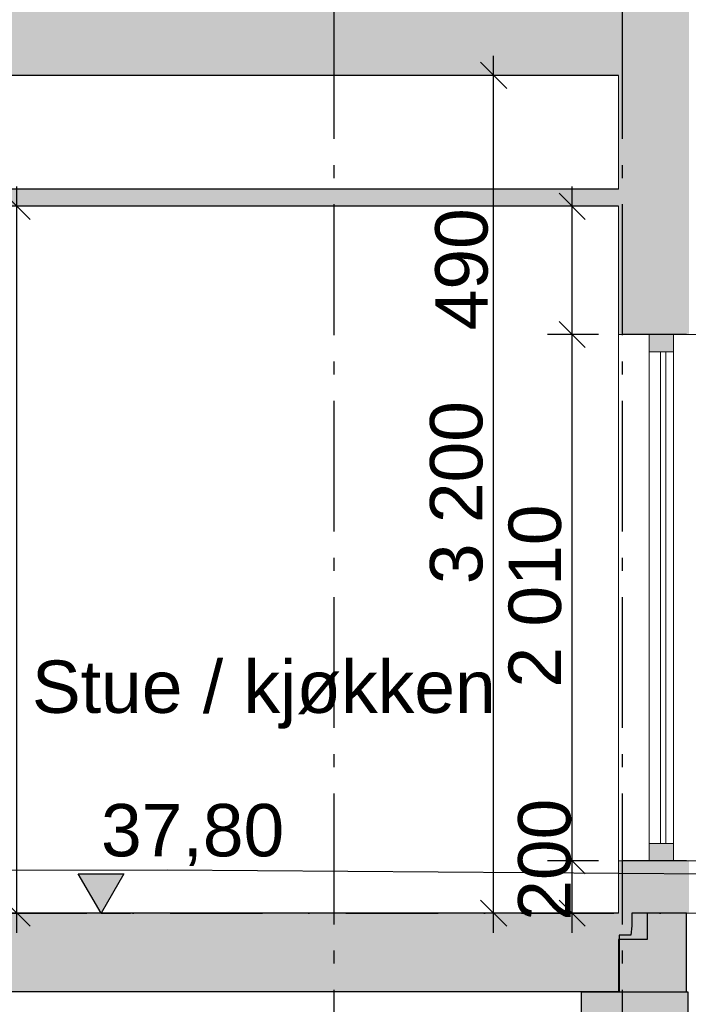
# Model space of a CAD drawing. Header units: millimetres. Extents: x 165469 to 203387225, y -6480348228 to 105421.
# Tile 57 of 67: x 203377957 to 203380508, y -6480310407 to -6480306647. Entities that reach past the tile are written whole.
import ezdxf
from ezdxf.enums import TextEntityAlignment as Align

# ---------------------------------------------------------------- set-up
doc = ezdxf.new("R2010")
doc.units = ezdxf.units.MM
doc.header["$LTSCALE"] = 0.5
doc.header["$MEASUREMENT"] = 0
for name, pattern in [('Akselinje', [1500, 1000, -200, 100, -200]), ('PLINE', [0]), ('Prikk & stiplet', [1340.555525, 705.555534, -352.777767, 0, -282.222223])]:
    doc.linetypes.add(name, pattern=pattern)
for name, color, linetype in [('23-- Yttervegger (Skravur)(Nye konstruksjoner)', 7, 'Continuous'), ('23-- Yttervegger(Nye konstruksjoner)', 7, 'Continuous'), ('25-- Dekker (Skravur)(Nye konstruksjoner)', 7, 'Continuous'), ('25-- Dekker(Nye konstruksjoner)', 7, 'Continuous'), ('251- Frittbærende dekker (Skravur)(Nye konstruksjoner)', 7, 'Continuous'), ('251- Frittbærende dekker(Nye konstruksjoner)', 7, 'Continuous'), ('711--_E__ Eksisterende terreng(Nye konstruksjoner)', 7, 'Continuous'), ('82-- Modullinjer(Nye konstruksjoner)', 7, 'Continuous'), ('832- Tekst bygning(Nye konstruksjoner)', 7, 'Continuous'), ('842-M___1_100 Målsetting bygning(Nye konstruksjoner)', 7, 'Continuous')]:
    doc.layers.add(name, color=color, linetype=linetype)
for name, color, linetype, lineweight in [('234- Vinduer_ dører_ porter(Nye konstruksjoner)', 7, 'Continuous', 0), ('235- Utvendig kledning og overflate(Nye konstruksjoner)', 7, 'Continuous', 0), ('236- Innvendig kledning og overflate(Nye konstruksjoner)', 7, 'Continuous', 0), ('244- Vinduer_ dører_ foldevegger(Nye konstruksjoner)', 7, 'Continuous', 0)]:
    doc.layers.add(name, color=color, linetype=linetype, lineweight=lineweight)
doc.styles.add('GENERATED_STYLE_1', font='arial.ttf')
doc.styles.add('GENERATED_STYLE_2', font='arial.ttf')
doc.dimstyles.new('GENERATED_STYLE__1', dxfattribs={"dimtxt": 200, "dimasz": 95, "dimexe": 0.18, "dimexo": 1000, "dimgap": 0, "dimtad": 1, "dimdec": 0, "dimzin": 0, "dimdsep": 46, "dimtxsty": 'GENERATED_STYLE_1', "dimblk": 'ARROWHEAD_6', "dimblk1": 'ARROWHEAD_6', "dimblk2": 'ARROWHEAD_6', "dimcen": 0.09, "dimclrd": 256, "dimclre": 256, "dimclrt": 256, "dimadec": 1, "dimazin": 0, "dimtfac": 1, "dimtdec": 4, "dimtmove": 0, "dimatfit": 3, "dimfxl": 1, "dimtolj": 1, "dimtzin": 0, "dimarcsym": 0})
doc.dimstyles.new('GENERATED_STYLE__4', dxfattribs={"dimtxt": 200, "dimasz": 95, "dimexe": 0.18, "dimexo": 1000, "dimgap": 0, "dimtad": 1, "dimdec": 0, "dimzin": 0, "dimdsep": 46, "dimtxsty": 'GENERATED_STYLE_1', "dimblk": 'ARROWHEAD_6', "dimblk1": 'ARROWHEAD_6', "dimblk2": 'ARROWHEAD_6', "dimcen": 0.09, "dimclrd": 256, "dimclre": 256, "dimclrt": 256, "dimadec": 1, "dimazin": 0, "dimtfac": 1, "dimtdec": 4, "dimtmove": 2, "dimatfit": 3, "dimfxl": 1, "dimtolj": 1, "dimtzin": 0, "dimarcsym": 0})

# ---------------------------------------------------------------- blocks, each defined once
blk = doc.blocks.new('Standard grid marker[15]_2', base_point=(203379155.5, -6480291402))
at = {"layer": '82-- Modullinjer(Nye konstruksjoner)', "linetype": 'Akselinje'}
blk.add_line((203379155.5, -6480291602), (203379155.5, -6480311159.4), dxfattribs=at)
at = {"layer": '82-- Modullinjer(Nye konstruksjoner)', "style": 'GENERATED_STYLE_2'}
for tag, p in [('AC_MarkerText_1_0', (203379155.5, -6480290727)), ('AC_MarkerText_1_1', (203379155.5, -6480311684.4))]:
    blk.add_attdef(tag, text='', height=350, rotation=360, dxfattribs=at).set_placement(p, align=Align.TOP_CENTER)
blk = doc.blocks.new('Standard grid marker[16]_2', base_point=(203380255.5, -6480291402))
at = {"layer": '82-- Modullinjer(Nye konstruksjoner)', "linetype": 'Akselinje'}
blk.add_line((203380255.5, -6480291602), (203380255.5, -6480311159.4), dxfattribs=at)
at = {"layer": '82-- Modullinjer(Nye konstruksjoner)', "style": 'GENERATED_STYLE_2'}
for tag, p in [('AC_MarkerText_1_0', (203380255.5, -6480290727)), ('AC_MarkerText_1_1', (203380255.5, -6480311684.4))]:
    blk.add_attdef(tag, text='', height=350, rotation=360, dxfattribs=at).set_placement(p, align=Align.TOP_CENTER)
blk = doc.blocks.new('*D239', base_point=(197219726.2, -6480347859.4))
at = {"layer": '842-M___1_100 Målsetting bygning(Nye konstruksjoner)', "linetype": 'PLINE'}
for p, q in [((203379815.5, -6480306909.4), (203379715.5, -6480306809.4)), ((203379765.5, -6480306859.4), (203379765.5, -6480306784.4)), ((203379865.5, -6480306859.4), (203379671.8, -6480306859.4)), ((203379765.5, -6480310059.4), (203379765.5, -6480306859.4)), ((203379715.5, -6480310009.4), (203379815.5, -6480310109.4)), ((203379865.5, -6480310059.4), (203379671.8, -6480310059.4)), ((203379765.5, -6480310134.4), (203379765.5, -6480310059.4))]:
    blk.add_line(p, q, dxfattribs=at)
at = {"layer": '842-M___1_100 Målsetting bygning(Nye konstruksjoner)', "insert": (203379725.5, -6480308802.6), "char_height": 200, "attachment_point": 7, "rotation": 90, "style": 'GENERATED_STYLE_1'}
blk.add_mtext('\\A1;{\\pql;\\fArial|b0|i0|c0|p0;\\W1.000000;3\xa0200}', dxfattribs=at)
blk = doc.blocks.new('ARROWHEAD_6')
at = {"linetype": 'Continuous'}
for p, q in [((-0.5, -0.5), (0.5, 0.5)), ((0, 0), (-1, 0))]:
    blk.add_line(p, q, dxfattribs=at)
blk = doc.blocks.new('*D243', base_point=(197219726.2, -6480347859.4))
at = {"layer": '842-M___1_100 Målsetting bygning(Nye konstruksjoner)', "linetype": 'PLINE'}
for p, q in [((203377946.8, -6480307359.4), (203377946.8, -6480307284.4)), ((203377996.8, -6480307409.4), (203377896.8, -6480307309.4)), ((203378046.8, -6480307359.4), (203377853.1, -6480307359.4)), ((203377946.8, -6480310059.4), (203377946.8, -6480307359.4)), ((203377896.8, -6480310009.4), (203377996.8, -6480310109.4)), ((203378040.6, -6480310059.4), (203377846.8, -6480310059.4)), ((203377946.8, -6480310134.4), (203377946.8, -6480310059.4))]:
    blk.add_line(p, q, dxfattribs=at)
at = {"layer": '842-M___1_100 Målsetting bygning(Nye konstruksjoner)', "insert": (203377906.8, -6480309052.6), "char_height": 200, "attachment_point": 7, "rotation": 90, "style": 'GENERATED_STYLE_1'}
blk.add_mtext('\\A1;{\\pql;\\fArial|b0|i0|c0|p0;\\W1.000000;2\xa0700}', dxfattribs=at)
blk = doc.blocks.new('*D253', base_point=(197219726.2, -6480347859.4))
at = {"layer": '842-M___1_100 Målsetting bygning(Nye konstruksjoner)', "linetype": 'PLINE'}
for p, q in [((203380015.5, -6480309809.4), (203380115.5, -6480309909.4)), ((203380165.5, -6480309859.4), (203379971.8, -6480309859.4)), ((203380065.5, -6480310059.4), (203380065.5, -6480309859.4)), ((203380015.5, -6480310009.4), (203380115.5, -6480310109.4)), ((203380165.5, -6480310059.4), (203379971.8, -6480310059.4)), ((203380065.5, -6480310134.4), (203380065.5, -6480310059.4))]:
    blk.add_line(p, q, dxfattribs=at)
at = {"layer": '842-M___1_100 Målsetting bygning(Nye konstruksjoner)', "insert": (203380061.9, -6480310088.2), "char_height": 200, "attachment_point": 7, "rotation": 90, "style": 'GENERATED_STYLE_1'}
blk.add_mtext('\\A1;{\\pql;\\fArial|b0|i0|c0|p0;\\W1.000000;200}', dxfattribs=at)
blk = doc.blocks.new('*D254', base_point=(197219726.2, -6480347859.4))
at = {"layer": '842-M___1_100 Målsetting bygning(Nye konstruksjoner)', "linetype": 'PLINE'}
for p, q in [((203380015.5, -6480307799.4), (203380115.5, -6480307899.4)), ((203380165.5, -6480307849.4), (203379971.8, -6480307849.4)), ((203380065.5, -6480309859.4), (203380065.5, -6480307849.4)), ((203380015.5, -6480309809.4), (203380115.5, -6480309909.4)), ((203380165.5, -6480309859.4), (203379971.8, -6480309859.4))]:
    blk.add_line(p, q, dxfattribs=at)
at = {"layer": '842-M___1_100 Målsetting bygning(Nye konstruksjoner)', "insert": (203380025.5, -6480309197.6), "char_height": 200, "attachment_point": 7, "rotation": 90, "style": 'GENERATED_STYLE_1'}
blk.add_mtext('\\A1;{\\pql;\\fArial|b0|i0|c0|p0;\\W1.000000;2\xa0010}', dxfattribs=at)
blk = doc.blocks.new('*D255', base_point=(197219726.2, -6480347859.4))
at = {"layer": '842-M___1_100 Målsetting bygning(Nye konstruksjoner)', "linetype": 'PLINE'}
for p, q in [((203380065.5, -6480307359.4), (203380065.5, -6480307284.4)), ((203380115.5, -6480307409.4), (203380015.5, -6480307309.4)), ((203380165.5, -6480307359.4), (203379971.8, -6480307359.4)), ((203380065.5, -6480307849.4), (203380065.5, -6480307359.4)), ((203380015.5, -6480307799.4), (203380115.5, -6480307899.4)), ((203380165.5, -6480307849.4), (203379971.8, -6480307849.4))]:
    blk.add_line(p, q, dxfattribs=at)
at = {"layer": '842-M___1_100 Målsetting bygning(Nye konstruksjoner)', "insert": (203379745.5, -6480307833.2), "char_height": 200, "attachment_point": 7, "rotation": 90, "style": 'GENERATED_STYLE_1'}
blk.add_mtext('\\A1;{\\pql;\\fArial|b0|i0|c0|p0;\\W1.000000;490}', dxfattribs=at)
blk = doc.blocks.new('*D258', base_point=(197219726.2, -6480347859.4))
at = {"layer": '842-M___1_100 Målsetting bygning(Nye konstruksjoner)', "linetype": 'PLINE'}
for p, q in [((203383298.5, -6480299694.8), (203383298.5, -6480299619.8)), ((203383348.5, -6480299744.8), (203383248.5, -6480299644.8)), ((203383392.2, -6480299694.8), (203383198.5, -6480299694.8)), ((203383298.5, -6480310079.4), (203383298.5, -6480299694.8)), ((203383248.5, -6480310029.4), (203383348.5, -6480310129.4)), ((203383392.2, -6480310079.4), (203383198.5, -6480310079.4)), ((203383298.5, -6480310154.4), (203383298.5, -6480310079.4))]:
    blk.add_line(p, q, dxfattribs=at)
at = {"layer": '842-M___1_100 Målsetting bygning(Nye konstruksjoner)', "insert": (203383258.5, -6480305268.5), "char_height": 200, "attachment_point": 7, "rotation": 90, "style": 'GENERATED_STYLE_1'}
blk.add_mtext('\\A1;{\\pql;\\fArial|b0|i0|c0|p0;\\W1.000000;10390}', dxfattribs=at)

msp = doc.modelspace()

# ---------------------------------------------------------------- hatches: boundary and pattern name
at = {"layer": '23-- Yttervegger (Skravur)(Nye konstruksjoner)', "linetype": 'Continuous'}
for points in [[(203380303.5, -6480307849.4), (203380451.5, -6480307849.4), (203380501.5, -6480307849.4), (203380501.5, -6480306559.4), (203380303.5, -6480306559.4), (203380303.5, -6480306859.4)], [(203380510.5, -6480306559.4), (203380501.5, -6480306559.4), (203380501.5, -6480307849.4), (203380510.5, -6480307849.4)], [(203380242.5, -6480306859.4), (203380242.5, -6480307849.4), (203380255.5, -6480307849.4), (203380255.5, -6480306859.4)], [(203380255.5, -6480306859.4), (203380255.5, -6480307849.4), (203380303.5, -6480307849.4), (203380303.5, -6480306859.4)], [(203380359.5, -6480307915.4), (203380451.5, -6480307915.4), (203380451.5, -6480307849.4), (203380359.5, -6480307849.4)], [(203380451.5, -6480309859.4), (203380451.5, -6480309793.4), (203380359.5, -6480309793.4), (203380359.5, -6480309859.4)], [(203380242.5, -6480309859.4), (203380242.5, -6480310059.4), (203380255.5, -6480310059.4), (203380255.5, -6480309859.4)], [(203380255.5, -6480309859.4), (203380255.5, -6480310059.4), (203380303.5, -6480310059.4), (203380303.5, -6480309859.4)], [(203380303.5, -6480309859.4), (203380303.5, -6480310059.4), (203380501.5, -6480310059.4), (203380501.5, -6480309859.4), (203380451.5, -6480309859.4)], [(203380501.5, -6480309859.4), (203380501.5, -6480310059.4), (203380510.5, -6480310059.4), (203380510.5, -6480309859.4)]]:
    msp.add_hatch(color=256, dxfattribs=at).paths.add_polyline_path(points)
at = {"layer": '25-- Dekker (Skravur)(Nye konstruksjoner)', "linetype": 'Continuous'}
for points in [[(203370668.5, -6480307359.4), (203380242.5, -6480307359.4), (203380242.5, -6480307294.4), (203370668.5, -6480307294.4)], [(203380351.5, -6480310059.4), (203370559.5, -6480310059.4), (203370559.5, -6480310159.4), (203380351.5, -6480310159.4)], [(203380293.6, -6480310107.4), (203380288.8, -6480310143.4), (203380244.2, -6480310143.4), (203380244.2, -6480310359.4), (203380501, -6480310359.4), (203380501, -6480310059.4), (203380293.6, -6480310059.4)], [(203370668.5, -6480310359.4), (203380242.5, -6480310359.4), (203380242.5, -6480310159.4), (203370668.5, -6480310159.4)], [(203380101, -6480310359.4), (203380506.4, -6480310359.4), (203380506.4, -6480310559.4), (203380101, -6480310559.4)]]:
    msp.add_hatch(color=256, dxfattribs=at).paths.add_polyline_path(points)
at = {"layer": '251- Frittbærende dekker (Skravur)(Nye konstruksjoner)', "linetype": 'Continuous'}
msp.add_hatch(color=256, dxfattribs=at).paths.add_polyline_path([(203380303.5, -6480306559.4), (203370607.5, -6480306559.4), (203370607.5, -6480306859.4), (203380303.5, -6480306859.4)])
at = {"layer": '842-M___1_100 Målsetting bygning(Nye konstruksjoner)', "linetype": 'Continuous'}
msp.add_hatch(color=256, dxfattribs=at).paths.add_polyline_path([(203378267.5, -6480310059.4), (203378354.5, -6480309909.4), (203378180.5, -6480309909.4)])
msp.add_hatch(color=256, dxfattribs=at).paths.add_polyline_path([(203378267.5, -6480310059.4), (203378354.5, -6480309909.4), (203378180.5, -6480309909.4)])

# ---------------------------------------------------------------- linework, layer by layer
at = {"linetype": 'Prikk & stiplet'}
msp.add_line((203360430.6, -6480310059.4), (203385088.5, -6480310059.4), dxfattribs=at)
at = {"layer": '23-- Yttervegger(Nye konstruksjoner)', "linetype": 'PLINE'}
msp.add_line((203380501.5, -6480310059.4), (203380351.5, -6480310059.4), dxfattribs=at)
at = {"layer": '23-- Yttervegger(Nye konstruksjoner)', "linetype": 'PLINE', "flags": 128}
for points in [[(203380501.5, -6480307849.4), (203380451.5, -6480307849.4), (203380359.5, -6480307849.4), (203380303.5, -6480307849.4), (203380255.5, -6480307849.4)], [(203380501.5, -6480309859.4), (203380451.5, -6480309859.4), (203380359.5, -6480309859.4), (203380303.5, -6480309859.4), (203380255.5, -6480309859.4)]]:
    msp.add_lwpolyline(points, dxfattribs=at)
at = {"layer": '234- Vinduer_ dører_ porter(Nye konstruksjoner)', "linetype": 'PLINE'}
for p, q in [((203380359.5, -6480307849.4), (203380359.5, -6480307915.4)), ((203380451.5, -6480307849.4), (203380451.5, -6480307915.4)), ((203380359.5, -6480307915.4), (203380359.5, -6480309793.4)), ((203380451.5, -6480307915.4), (203380359.5, -6480307915.4)), ((203380402.5, -6480307915.4), (203380402.5, -6480309793.4)), ((203380422.5, -6480309793.4), (203380422.5, -6480307915.4)), ((203380451.5, -6480307915.4), (203380451.5, -6480309793.4)), ((203380359.5, -6480309793.4), (203380359.5, -6480309859.4)), ((203380451.5, -6480309793.4), (203380359.5, -6480309793.4)), ((203380451.5, -6480309793.4), (203380451.5, -6480309859.4))]:
    msp.add_line(p, q, dxfattribs=at)
at = {"layer": '235- Utvendig kledning og overflate(Nye konstruksjoner)', "linetype": 'PLINE', "flags": 128}
for points in [[(203380588.5, -6480307849.4), (203380569.5, -6480307849.4), (203380533.5, -6480307849.4), (203380510.5, -6480307849.4), (203380501.5, -6480307849.4)], [(203380588.5, -6480309859.4), (203380569.5, -6480309859.4), (203380533.5, -6480309859.4), (203380510.5, -6480309859.4), (203380501.5, -6480309859.4)], [(203380588.5, -6480310059.4), (203380569.5, -6480310059.4), (203380533.5, -6480310059.4), (203380510.5, -6480310059.4), (203380501.5, -6480310059.4)]]:
    msp.add_lwpolyline(points, dxfattribs=at)
at = {"layer": '236- Innvendig kledning og overflate(Nye konstruksjoner)', "linetype": 'PLINE'}
for p, q in [((203380242.5, -6480306859.4), (203380242.5, -6480307294.4)), ((203380242.5, -6480307359.4), (203380242.5, -6480307849.4)), ((203380255.5, -6480307849.4), (203380242.5, -6480307849.4)), ((203380242.5, -6480309859.4), (203380242.5, -6480310059.4)), ((203380255.5, -6480309859.4), (203380242.5, -6480309859.4))]:
    msp.add_line(p, q, dxfattribs=at)
at = {"layer": '244- Vinduer_ dører_ foldevegger(Nye konstruksjoner)', "linetype": 'PLINE'}
msp.add_line((203380242.5, -6480309859.4), (203380242.5, -6480307849.4), dxfattribs=at)
at = {"layer": '25-- Dekker (Skravur)(Nye konstruksjoner)', "linetype": 'PLINE', "flags": 128}
for points in [[(203380293.6, -6480310107.4), (203380288.8, -6480310143.4), (203380244.2, -6480310143.4), (203380244.2, -6480310359.4), (203380501, -6480310359.4), (203380501, -6480310059.4), (203380293.6, -6480310059.4)], [(203380101, -6480310359.4), (203380506.4, -6480310359.4), (203380506.4, -6480310559.4), (203380101, -6480310559.4)]]:
    msp.add_lwpolyline(points, close=True, dxfattribs=at)
at = {"layer": '25-- Dekker(Nye konstruksjoner)', "linetype": 'PLINE'}
for p, q in [((203380242.5, -6480307294.4), (203375580.9, -6480307294.4)), ((203380242.5, -6480307359.4), (203375580.9, -6480307359.4)), ((203380242.5, -6480310059.4), (203376070.9, -6480310059.4)), ((203380351.5, -6480310059.4), (203380351.5, -6480310159.4)), ((203380242.5, -6480310159.4), (203380242.5, -6480310359.4)), ((203380351.5, -6480310159.4), (203380242.5, -6480310159.4)), ((203380242.5, -6480310359.4), (203370668.5, -6480310359.4))]:
    msp.add_line(p, q, dxfattribs=at)
at = {"layer": '251- Frittbærende dekker(Nye konstruksjoner)', "linetype": 'PLINE'}
msp.add_line((203380242.5, -6480306859.4), (203375580.9, -6480306859.4), dxfattribs=at)
at = {"layer": '711--_E__ Eksisterende terreng(Nye konstruksjoner)', "linetype": 'PLINE', "flags": 128}
msp.add_lwpolyline([(203364535.8, -6480307421.8), (203365088.7, -6480308006.1), (203366013.9, -6480308814.2), (203366187.9, -6480309014.2), (203366308.1, -6480309162.2), (203366452.4, -6480309305.2), (203366880.9, -6480309648), (203367256.9, -6480309798.5), (203367507.5, -6480309873.4), (203367976.9, -6480309906), (203368731, -6480309864.1), (203373078.5, -6480309880.3), (203377291.3, -6480309895.8), (203378520.4, -6480309894.2), (203380588.5, -6480309909.6)], dxfattribs=at)
at = {"layer": '842-M___1_100 Målsetting bygning(Nye konstruksjoner)', "linetype": 'PLINE'}
for p, q in [((203378267.5, -6480310059.4), (203378180.5, -6480309909.4)), ((203378180.5, -6480309909.4), (203378354.5, -6480309909.4)), ((203378267.5, -6480310059.4), (203378180.5, -6480309909.4)), ((203378180.5, -6480309909.4), (203378354.5, -6480309909.4)), ((203378354.5, -6480309909.4), (203378267.5, -6480310059.4)), ((203378354.5, -6480309909.4), (203378267.5, -6480310059.4)), ((203378267.5, -6480310059.4), (203378155, -6480310059.4)), ((203378267.5, -6480310059.4), (203378155, -6480310059.4)), ((203378267.5, -6480310059.4), (203378380, -6480310059.4)), ((203378267.5, -6480310059.4), (203378380, -6480310059.4))]:
    msp.add_line(p, q, dxfattribs=at)

# ---------------------------------------------------------------- block references
at = {"layer": '82-- Modullinjer(Nye konstruksjoner)', "linetype": 'PLINE'}
for name, p in [('Standard grid marker[15]_2', (203379155.5, -6480291402)), ('Standard grid marker[16]_2', (203380255.5, -6480291402))]:
    msp.add_blockref(name, p, dxfattribs=at)

# ---------------------------------------------------------------- texts
at = {"layer": '832- Tekst bygning(Nye konstruksjoner)', "linetype": 'Continuous', "insert": (203378003.7, -6480309094.3), "char_height": 200, "attachment_point": 1, "style": 'GENERATED_STYLE_1'}
msp.add_mtext('\\A1;{\\pql;\\fArial|b0|i0|c0|p0;\\W1.000000;S\\fArial|b0|i0|c0|p0;\\W1.000000;tue / kjøkken}', dxfattribs=at)
at = {"layer": '842-M___1_100 Målsetting bygning(Nye konstruksjoner)', "insert": (203378267.5, -6480309879.4), "char_height": 200, "attachment_point": 7, "style": 'GENERATED_STYLE_1'}
msp.add_mtext('\\A1;{\\pql;\\fArial|b0|i0|c0|p0;\\W1.000000;37,80}', dxfattribs=at)
msp.add_mtext('\\A1;{\\pql;\\fArial|b0|i0|c0|p0;\\W1.000000;37,80}', dxfattribs=at)

# ---------------------------------------------------------------- dimensions: what is measured, and where the dimension line sits
at = {"layer": '842-M___1_100 Målsetting bygning(Nye konstruksjoner)', "linetype": 'Continuous'}
dim = msp.add_linear_dim(base=(203383298.5, -6480299694.8), p1=(203382688.5, -6480310079.4), p2=(203372705.5, -6480299694.8), angle=90, text='10390', dimstyle='GENERATED_STYLE__1', dxfattribs=at)
dim.commit()
dim.dimension.update_dxf_attribs({"geometry": '*D258', "text_midpoint": (203383158.5, -6480304887.9), "dimtype": 160, "text_rotation": 90})
for base, p1, p2, dimstyle, picture, middle in [((203379765.5, -6480306859.4), (203380255.5, -6480310059.4), (203380242.5, -6480306859.4), 'GENERATED_STYLE__1', '*D239', (203379625.5, -6480308459.5)), ((203377946.8, -6480307359.4), (203377946.8, -6480310059.4), (203379155.5, -6480307359.4), 'GENERATED_STYLE__1', '*D243', (203377806.8, -6480308709.5)), ((203380065.5, -6480307359.4), (203380242.5, -6480307849.4), (203380242.5, -6480307359.4), 'GENERATED_STYLE__1', '*D255', (203379645.5, -6480307604.9)), ((203380065.5, -6480307849.4), (203380242.5, -6480309859.4), (203380242.5, -6480307849.4), 'GENERATED_STYLE__1', '*D254', (203379925.5, -6480308854.5)), ((203380065.5, -6480309859.4), (203380255.5, -6480310059.4), (203380242.5, -6480309859.4), 'GENERATED_STYLE__4', '*D253', (203379961.9, -6480309859.9))]:
    dim = msp.add_linear_dim(base=base, p1=p1, p2=p2, angle=90, dimstyle=dimstyle, dxfattribs=at)
    dim.commit()
    dim.dimension.update_dxf_attribs({"geometry": picture, "text_midpoint": middle, "dimtype": 160, "text_rotation": 90})

doc.saveas('drawing.dxf')
